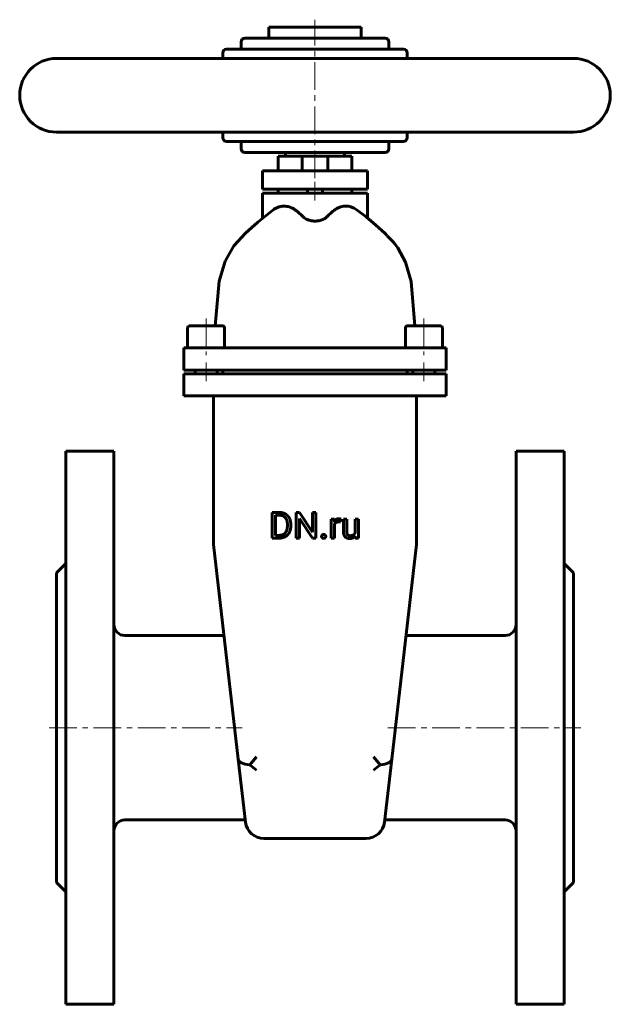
# Model space of a CAD drawing. Header units: millimetres. Extents: x -80 to 80, y -132 to 135.
import ezdxf

# ---------------------------------------------------------------- set-up
doc = ezdxf.new("R2010")
doc.units = ezdxf.units.MM
doc.linetypes.add('K5LT_AXLED', pattern=[12, 7.5, -1.5, 1.5, -1.5])
doc.linetypes.add('K5LT_BASIC', pattern=[0])
doc.layers.add('Системный слой (1)', color=7, linetype='Continuous', true_color=0x6c6c6c)

# ---------------------------------------------------------------- blocks, each defined once
blk = doc.blocks.new('U0')
at = {"layer": 'Системный слой (1)', "color": 143, "linetype": 'K5LT_BASIC', "lineweight": 60, "true_color": 0x33acca}
for p, q in [((13.86, 81.01), (11.39, 82.89)), ((16.5, 78.78), (13.86, 81.01)), ((18.12, 77.32), (16.5, 78.78)), ((18.91, 76.58), (18.12, 77.32)), ((19.28, 76.22), (18.91, 76.58)), ((19.48, 76.02), (19.28, 76.22)), ((19.59, 75.91), (19.48, 76.02)), ((19.65, 75.85), (19.59, 75.91)), ((19.68, 75.82), (19.65, 75.85)), ((20.4, 75.06), (19.68, 75.82)), ((20.97, 74.43), (20.4, 75.06)), ((21.24, 74.14), (20.97, 74.43)), ((21.36, 74), (21.24, 74.14)), ((21.41, 73.93), (21.36, 74)), ((21.44, 73.9), (21.41, 73.93)), ((21.5, 73.83), (21.44, 73.9)), ((22.41, 72.59), (21.5, 73.83)), ((24.48, 68.74), (22.41, 72.59)), ((26.01, 63.48), (24.48, 68.74)), ((27.04, 51.5), (26.01, 63.48))]:
    blk.add_line(p, q, dxfattribs=at)
blk = doc.blocks.new('U1')
at = {"layer": 'Системный слой (1)', "color": 143, "linetype": 'K5LT_BASIC', "lineweight": 60, "true_color": 0x33acca}
for p, q in [((-10, 97.5), (0, 97.5)), ((2.94, 97.5), (10, 97.5))]:
    blk.add_line(p, q, dxfattribs=at)
blk = doc.blocks.new('U2')
at = {"layer": 'Системный слой (1)', "color": 143, "linetype": 'K5LT_BASIC', "lineweight": 60, "true_color": 0x33acca}
for p, q in [((-15.53, 79.63), (-11.39, 82.89)), ((-18.86, 76.62), (-15.53, 79.63)), ((-22.02, 73.15), (-18.86, 76.62)), ((-24.36, 69.02), (-22.02, 73.15)), ((-25.99, 63.58), (-24.36, 69.02)), ((-27.04, 51.5), (-25.99, 63.58))]:
    blk.add_line(p, q, dxfattribs=at)
blk = doc.blocks.new('U3')
at = {"layer": 'Системный слой (1)', "color": 143, "linetype": 'K5LT_BASIC', "lineweight": 60, "true_color": 0x33acca}
for p, q in [((29.5, 51.5), (25.1, 51.5)), ((33.9, 51.5), (29.5, 51.5))]:
    blk.add_line(p, q, dxfattribs=at)
blk = doc.blocks.new('U4')
at = {"layer": 'Системный слой (1)', "color": 143, "linetype": 'K5LT_BASIC', "lineweight": 60, "true_color": 0x33acca}
for p, q in [((0, 97.5), (-3.1, 97.5)), ((3.1, 97.5), (0, 97.5))]:
    blk.add_line(p, q, dxfattribs=at)
blk = doc.blocks.new('U5')
at = {"layer": 'Системный слой (1)', "color": 143, "linetype": 'K5LT_BASIC', "lineweight": 60, "true_color": 0x33acca}
for p, q in [((-25, 124), (-25, 125.5)), ((-25, 102.5), (-25, 104))]:
    blk.add_line(p, q, dxfattribs=at)
blk = doc.blocks.new('U6')
at = {"layer": 'Системный слой (1)', "color": 143, "linetype": 'K5LT_BASIC', "lineweight": 60, "true_color": 0x33acca}
for p, q in [((-29.5, 51.5), (-33.9, 51.5)), ((-25.1, 51.5), (-29.5, 51.5))]:
    blk.add_line(p, q, dxfattribs=at)
blk = doc.blocks.new('U7')
at = {"layer": 'Системный слой (1)', "color": 143, "linetype": 'K5LT_BASIC', "lineweight": 60, "true_color": 0x33acca}
for p, q in [((25, 124), (25, 125.5)), ((25, 102.5), (25, 104))]:
    blk.add_line(p, q, dxfattribs=at)

msp = doc.modelspace()

# ---------------------------------------------------------------- linework, layer by layer
at = {"layer": 'Системный слой (1)', "color": 30, "linetype": 'K5LT_AXLED', "lineweight": 18, "true_color": 0xff8000}
for p, q in [((0, 91.5), (0, 134.5)), ((0, 85.5), (0, 90.5)), ((-29.5, 53.5), (-29.5, 43.5)), ((29.5, 53.5), (29.5, 43.5)), ((-29.5, 41.5), (-29.5, 36.5)), ((29.5, 41.5), (29.5, 36.5)), ((-72, -57.5), (-19.77, -57.5)), ((19.77, -57.5), (72, -57.5))]:
    msp.add_line(p, q, dxfattribs=at)
at = {"layer": 'Системный слой (1)', "color": 143, "linetype": 'K5LT_BASIC', "lineweight": 60, "true_color": 0x33acca}
for p, q in [((-12.5, 129.5), (-12.5, 132.5)), ((-12.5, 132.5), (12.5, 132.5)), ((12.5, 129.5), (12.5, 132.5)), ((-20, 126.5), (-20, 128.5)), ((19, 129.5), (-19, 129.5)), ((20, 126.5), (20, 128.5)), ((24, 126.5), (-24, 126.5)), ((-70, 124), (70, 124)), ((-70, 104), (70, 104)), ((-24, 101.5), (24, 101.5)), ((-20, 99.5), (-20, 101.5)), ((20, 99.5), (20, 101.5)), ((-19, 98.5), (19, 98.5)), ((-10, 93.5), (-10, 97.5)), ((-8, 97.5), (-8, 98.5)), ((-3.5, 97.1), (-3.5, 93.5)), ((3.5, 97.1), (3.5, 93.5)), ((8, 97.5), (8, 98.5)), ((10, 93.5), (10, 97.5)), ((-14.19, 93.5), (-13.52, 93.5)), ((-14.19, 88.5), (-14.19, 93.5)), ((-13.52, 93.5), (-3.33, 93.5)), ((-3.33, 93.5), (3.33, 93.5)), ((3.33, 93.5), (13.52, 93.5)), ((13.52, 93.5), (14.19, 93.5)), ((14.19, 88.5), (14.19, 93.5)), ((-13.52, 88.5), (-14.19, 88.5)), ((-13.52, 88.5), (-3.33, 88.5)), ((-10, 87.5), (-10, 88.5)), ((3.33, 88.5), (-3.33, 88.5)), ((-2, 88.5), (-2, 87.5)), ((2, 88.5), (2, 87.5)), ((3.33, 88.5), (13.52, 88.5)), ((10, 87.5), (10, 88.5)), ((14.19, 88.5), (13.52, 88.5)), ((-14.19, 80.74), (-14.19, 87.5)), ((-14.19, 87.5), (-13.52, 87.5)), ((-13.52, 87.5), (-3.33, 87.5)), ((-3.33, 87.5), (3.33, 87.5)), ((3.33, 87.5), (13.52, 87.5)), ((13.52, 87.5), (14.19, 87.5)), ((14.19, 80.74), (14.19, 87.5)), ((-34.5, 50.9), (-34.5, 45.5)), ((-29.5, 51.5), (-33.9, 51.5)), ((-24.5, 50.9), (-24.5, 45.5)), ((24.5, 50.9), (24.5, 45.5)), ((33.9, 51.5), (29.5, 51.5)), ((34.5, 50.9), (34.5, 45.5)), ((-35.5, 39.5), (-35.5, 45.5)), ((-35.5, 45.5), (-29.5, 45.5)), ((-29.5, 45.5), (29.5, 45.5)), ((29.5, 45.5), (35.5, 45.5)), ((35.5, 39.5), (35.5, 45.5)), ((-29.5, 39.5), (-35.5, 39.5)), ((-35.5, 32.5), (-35.5, 38.5)), ((-35.5, 38.5), (-29.5, 38.5)), ((-32.5, 39.5), (-32.5, 38.5)), ((-29.5, 39.5), (29.5, 39.5)), ((-29.5, 38.5), (29.5, 38.5)), ((-26.5, 39.5), (-26.5, 38.5)), ((-25, 38.5), (-25, 39.5)), ((25, 38.5), (25, 39.5)), ((26.5, 39.5), (26.5, 38.5)), ((35.5, 39.5), (29.5, 39.5)), ((29.5, 38.5), (35.5, 38.5)), ((32.5, 39.5), (32.5, 38.5)), ((35.5, 32.5), (35.5, 38.5)), ((-29.5, 32.5), (-35.5, 32.5)), ((-29.5, 32.5), (29.5, 32.5)), ((-27.5, 32.5), (-27.5, -7.21)), ((27.5, -7.21), (27.5, 32.5)), ((35.5, 32.5), (29.5, 32.5)), ((-67.5, 17.5), (-67.5, -132.5)), ((-67.5, 17.5), (-54.5, 17.5)), ((-54.5, 17.5), (-54.5, -132.5)), ((67.5, 17.5), (54.5, 17.5)), ((54.5, 17.5), (54.5, -132.5)), ((67.5, 17.5), (67.5, -132.5)), ((-9.63, 0.88), (-11.6, 0.88)), ((-11.6, 0.88), (-11.6, -6.08)), ((-9.63, 0.12), (-10.68, 0.12)), ((-10.68, 0.12), (-10.68, -5.33)), ((-5.12, 0.88), (-5.12, -6.08)), ((-4.2, 0.88), (-5.12, 0.88)), ((-0.68, -4.51), (-4.2, 0.88)), ((-0.68, 0.88), (-0.68, -4.51)), ((0.23, 0.88), (-0.68, 0.88)), ((0.23, -6.08), (0.23, 0.88)), ((-7.48, -2.81), (-7.48, -2.39)), ((-6.56, -2.81), (-6.56, -2.4)), ((-4.2, -6.08), (-4.2, -0.72)), ((-4.2, -0.72), (-0.69, -6.08)), ((5.24, -0.91), (4.38, -0.91)), ((4.38, -0.91), (4.38, -6.08)), ((5.26, -1.5), (5.24, -0.91)), ((5.26, -6.08), (5.26, -2.41)), ((6.87, -1.71), (6.88, -0.88)), ((8.58, -0.91), (7.69, -0.91)), ((7.69, -0.91), (7.69, -4.25)), ((8.58, -4.26), (8.58, -0.91)), ((10.88, -0.91), (10.88, -4.68)), ((11.77, -0.91), (10.88, -0.91)), ((11.77, -6.08), (11.77, -0.91)), ((-10.68, -5.33), (-9.72, -5.33)), ((-27.47, -7.78), (-20.8, -66)), ((-11.6, -6.08), (-9.72, -6.08)), ((-5.12, -6.08), (-4.2, -6.08)), ((-0.69, -6.08), (0.23, -6.08)), ((4.38, -6.08), (5.26, -6.08)), ((10.9, -5.57), (10.92, -6.08)), ((10.92, -6.08), (11.77, -6.08)), ((20.8, -66), (27.47, -7.78)), ((-70, -15.5), (-67.5, -13)), ((70, -15.5), (67.5, -13)), ((-70, -15.5), (-70, -99.5)), ((70, -15.5), (70, -99.5)), ((-51.5, -32.5), (-24.64, -32.5)), ((24.64, -32.5), (51.5, -32.5)), ((-18.84, -83.07), (-20.8, -66)), ((-17.7, -67.53), (-15.83, -65.43)), ((17.7, -67.53), (15.83, -65.43)), ((20.8, -66), (18.84, -83.07)), ((-51.5, -82.5), (-18.91, -82.5)), ((18.91, -82.5), (51.5, -82.5)), ((-13.87, -87.5), (13.87, -87.5)), ((-70, -99.5), (-67.5, -102)), ((70, -99.5), (67.5, -102)), ((-67.5, -132.5), (-54.5, -132.5)), ((67.5, -132.5), (54.5, -132.5))]:
    msp.add_line(p, q, dxfattribs=at)
for centre, radius, start, end in [((-19, 128.5), 1, 90, 180), ((19, 128.5), 1, 0, 90), ((-24, 125.5), 1, 90, 180), ((24, 125.5), 1, 0, 90), ((-70, 114), 10, 90, 270), ((70, 114), 10, 270, 90), ((-24, 102.5), 1, 180, 270), ((24, 102.5), 1, 270, 0), ((-19, 99.5), 1, 180, 270), ((19, 99.5), 1, 270, 0), ((-3.1, 97.1), 0.4, 90, 180), ((3.1, 97.1), 0.4, 0, 90), ((-33.9, 50.9), 0.6, 90, 180), ((-33.9, 50.9), 0.6, 90, 180), ((-25.1, 50.9), 0.6, 0, 90), ((25.1, 50.9), 0.6, 90, 180), ((33.9, 50.9), 0.6, 0, 90), ((-22.5, -7.21), 5, 180, 186.5366), ((22.5, -7.21), 5, 353.4634, 0), ((-51.5, -29.5), 3, 180, 270), ((51.5, -29.5), 3, 270, 0), ((-51.5, -85.5), 3, 90, 180), ((51.5, -85.5), 3, 0, 90), ((-13.87, -82.5), 5, 186.5366, 270), ((13.87, -82.5), 5, 270, 353.4634)]:
    msp.add_arc(centre, radius, start, end, dxfattribs=at)
for centre, major_axis, start_param, end_param in [((-15.83, -65.43), (4.97, 0.57), 3.141593, 4.279398), ((15.83, -65.43), (-4.97, 0.57), 2.003787, 3.141593), ((-15.83, -65.43), (-5.09, 4.54), 1.570796, 1.923204), ((15.83, -65.43), (-5.09, -4.54), 1.218389, 1.570796)]:
    msp.add_ellipse(centre, major_axis=major_axis, ratio=0.412305, start_param=start_param, end_param=end_param, dxfattribs=at)
for points, degree, knots in [([(-11.39, 82.89), (-11.12, 83.09), (-10.59, 83.41), (-9.76, 83.75), (-8.92, 83.93), (-8.08, 83.95), (-7.35, 83.84), (-6.71, 83.65), (-6.08, 83.38), (-5.42, 82.99), (-4.86, 82.57), (-4.53, 82.28), (-4.44, 82.19)], 3, [0, 0, 0, 0, 1.593308, 3.020101, 4.627162, 6.181487, 7.548647, 8.643054, 9.69509, 11.039163, 12.409553, 13, 13, 13, 13]), ([(4.44, 82.19), (4.72, 82.45), (5.26, 82.89), (6.11, 83.4), (6.92, 83.73), (7.76, 83.92), (8.59, 83.96), (9.46, 83.83), (10.41, 83.51), (11.05, 83.14), (11.39, 82.89)], 3, [0, 0, 0, 0, 1.456718, 2.729475, 4.087729, 5.297861, 6.593784, 7.896366, 9.302784, 11, 11, 11, 11]), ([(3.33, 81.11), (3.24, 81.03), (3.03, 80.84), (2.65, 80.58), (2.27, 80.38), (1.93, 80.24), (1.63, 80.13), (1.24, 80.03), (0.87, 79.96), (0.49, 79.91), (0.13, 79.89), (-0.28, 79.9), (-0.63, 79.93), (-0.94, 79.97), (-1.18, 80.02), (-1.4, 80.07), (-1.63, 80.14), (-1.89, 80.22), (-2.14, 80.33), (-2.49, 80.49), (-2.91, 80.74), (-3.2, 80.99), (-3.33, 81.11)], 3, [0, 0, 0, 0, 1.499174, 3.302344, 4.985038, 5.709481, 6.784752, 7.977836, 9.216057, 9.981917, 11.204807, 12.269153, 13.315475, 14.193903, 14.909212, 15.419497, 16.146762, 17.022425, 17.942966, 18.67427, 20.822619, 23, 23, 23, 23]), ([(5.76, -1), (5.46, -1.18), (5.26, -1.5), (5.26, -1.5)], 2, [0, 0, 0, 1.967306, 2, 2, 2])]:
    msp.add_open_spline(points, degree=degree, knots=knots, dxfattribs=at)
for points, degree in [([(-3.33, 81.11), (-3.69, 81.48), (-4.06, 81.83), (-4.44, 82.19)], 3), ([(4.44, 82.19), (4.06, 81.83), (3.69, 81.48), (3.33, 81.11)], 3), ([(-6.56, -2.4), (-6.56, -1.64), (-7, -0.43), (-7.82, 0.42), (-8.95, 0.88), (-9.63, 0.88)], 2), ([(-7.48, -2.39), (-7.48, -1.79), (-7.76, -0.86), (-8.32, -0.21), (-9.12, 0.12), (-9.63, 0.12)], 2), ([(5.26, -2.41), (5.35, -2.19), (5.51, -2.03)], 2), ([(5.51, -2.03), (5.67, -1.86), (5.9, -1.76)], 2), ([(6.49, -0.82), (6.07, -0.82), (5.76, -1)], 2), ([(5.9, -1.76), (6.14, -1.67), (6.44, -1.67)], 2), ([(6.44, -1.67), (6.57, -1.67), (6.76, -1.68), (6.87, -1.71)], 2), ([(6.88, -0.88), (6.83, -0.86), (6.58, -0.82), (6.49, -0.82)], 2), ([(-9.72, -6.08), (-8.99, -6.08), (-7.83, -5.63), (-7, -4.78), (-6.56, -3.57), (-6.56, -2.81)], 2), ([(-9.72, -5.33), (-8.97, -5.33), (-7.98, -4.71), (-7.48, -3.57), (-7.48, -2.81)], 2), ([(1.94, -5.24), (1.8, -5.39), (1.8, -5.62)], 2), ([(2.35, -5.08), (2.08, -5.08), (1.94, -5.24)], 2), ([(2.76, -5.24), (2.62, -5.08), (2.35, -5.08)], 2), ([(2.9, -5.62), (2.9, -5.39), (2.76, -5.24)], 2), ([(7.69, -4.25), (7.69, -4.76), (7.94, -5.5), (8.39, -5.96), (8.7, -6.07)], 2), ([(8.87, -5.19), (8.73, -5.06), (8.58, -4.61), (8.58, -4.26)], 2), ([(9.53, -5.43), (9.35, -5.43), (9.01, -5.32), (8.87, -5.19)], 2), ([(10.42, -5.21), (10.09, -5.43), (9.53, -5.43)], 2), ([(10.88, -4.68), (10.73, -5.01), (10.42, -5.21)], 2), ([(1.8, -5.62), (1.8, -5.84), (1.94, -5.99)], 2), ([(1.94, -5.99), (2.08, -6.14), (2.35, -6.14)], 2), ([(2.35, -6.14), (2.62, -6.14), (2.76, -5.99)], 2), ([(2.76, -5.99), (2.9, -5.84), (2.9, -5.62)], 2), ([(8.7, -6.07), (9.01, -6.18), (9.39, -6.18)], 2), ([(9.39, -6.18), (9.94, -6.18), (10.33, -6)], 2), ([(10.33, -6), (10.67, -5.84), (10.9, -5.57)], 2)]:
    msp.add_open_spline(points, degree=degree, dxfattribs=at)

# ---------------------------------------------------------------- block references
at = {"layer": 'Системный слой (1)'}
for name in ['U5', 'U7', 'U1', 'U4', 'U2', 'U0', 'U6', 'U3']:
    msp.add_blockref(name, (0, 0), dxfattribs=at)

doc.saveas('drawing.dxf')
